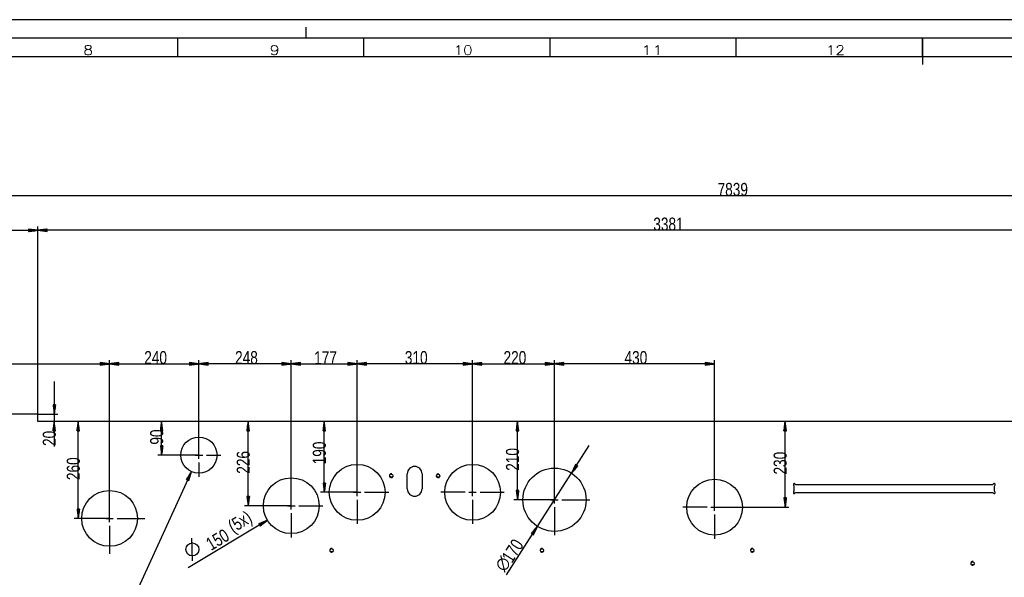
# Model space of a CAD drawing. Header units: millimetres. Extents: x -6 to 1189, y -6 to 841.
# Tile 23 of 38: x 352 to 616, y 691 to 841. Entities that reach past the tile are written whole.
import ezdxf

# ---------------------------------------------------------------- set-up
doc = ezdxf.new("R2010")
doc.units = ezdxf.units.MM
doc.layers.add('201', color=7, linetype='Continuous')
doc.styles.add('SEACAD_Arial', font='arial.ttf', dxfattribs={"width": 0.664})
doc.styles.add('SEACAD_simplex_shx', font='simplex.shx', dxfattribs={"width": 1.025})

msp = doc.modelspace()

# ---------------------------------------------------------------- linework, layer by layer
at = {"layer": '201', "color": 7, "linetype": 'Continuous'}
for p, q in [((1189, 841), (0, 841)), ((429, 836), (429, 839)), ((1184, 836), (5, 836)), ((394.5, 831), (394.5, 836)), ((444.5, 831), (444.5, 836)), ((494.5, 831), (494.5, 836)), ((544.5, 831), (544.5, 836)), ((594.5, 831), (594.5, 836)), ((594.5, 836), (594.5, 829)), ((1179, 831), (10, 831)), ((935.17, 793.74), (151.22, 793.74)), ((336.35, 784.43), (356.87, 784.43)), ((356.87, 784.43), (354.37, 784.76)), ((354.37, 784.76), (354.37, 784.1)), ((354.37, 784.73), (354.55, 784.73)), ((354.37, 784.73), (354.55, 784.73)), ((354.37, 784.68), (354.94, 784.68)), ((354.37, 784.63), (355.32, 784.63)), ((354.37, 784.58), (355.71, 784.58)), ((354.37, 784.53), (356.09, 784.53)), ((354.37, 784.48), (356.48, 784.48)), ((354.37, 784.1), (356.87, 784.43)), ((354.37, 784.43), (356.87, 784.43)), ((354.37, 784.43), (356.87, 784.43)), ((354.37, 784.38), (356.48, 784.38)), ((354.37, 784.33), (356.09, 784.33)), ((354.37, 784.28), (355.71, 784.28)), ((354.37, 784.22), (355.32, 784.22)), ((354.37, 784.17), (354.94, 784.17)), ((354.37, 784.12), (354.55, 784.12)), ((354.37, 784.12), (354.55, 784.12)), ((356.87, 735.07), (356.87, 785.43)), ((356.87, 733.07), (356.87, 785.43)), ((359.37, 784.76), (356.87, 784.43)), ((694.97, 784.43), (356.87, 784.43)), ((356.87, 784.43), (359.37, 784.1)), ((359.37, 784.43), (356.87, 784.43)), ((359.37, 784.43), (356.87, 784.43)), ((359.37, 784.48), (357.25, 784.48)), ((359.37, 784.38), (357.25, 784.38)), ((359.37, 784.53), (357.64, 784.53)), ((359.37, 784.33), (357.64, 784.33)), ((359.37, 784.58), (358.02, 784.58)), ((359.37, 784.28), (358.02, 784.28)), ((359.37, 784.63), (358.41, 784.63)), ((359.37, 784.22), (358.41, 784.22)), ((359.37, 784.68), (358.8, 784.68)), ((359.37, 784.17), (358.8, 784.17)), ((359.37, 784.73), (359.18, 784.73)), ((359.37, 784.73), (359.18, 784.73)), ((359.37, 784.12), (359.18, 784.12)), ((359.37, 784.12), (359.18, 784.12)), ((359.37, 784.1), (359.37, 784.76)), ((151.22, 748.58), (376.17, 748.58)), ((376.17, 748.58), (373.67, 748.91)), ((373.67, 748.91), (373.67, 748.25)), ((373.67, 748.88), (373.85, 748.88)), ((373.67, 748.88), (373.85, 748.88)), ((373.67, 748.83), (374.24, 748.83)), ((373.67, 748.78), (374.62, 748.78)), ((373.67, 748.73), (375.01, 748.73)), ((373.67, 748.68), (375.39, 748.68)), ((373.67, 748.63), (375.78, 748.63)), ((373.67, 748.25), (376.17, 748.58)), ((373.67, 748.58), (376.17, 748.58)), ((373.67, 748.58), (376.17, 748.58)), ((373.67, 748.53), (375.78, 748.53)), ((373.67, 748.48), (375.39, 748.48)), ((373.67, 748.42), (375.01, 748.42)), ((376.17, 707.07), (376.17, 749.58)), ((376.17, 707.07), (376.17, 749.58)), ((378.67, 748.91), (376.17, 748.58)), ((376.17, 748.58), (400.17, 748.58)), ((376.17, 748.58), (378.67, 748.25)), ((378.67, 748.58), (376.17, 748.58)), ((378.67, 748.58), (376.17, 748.58)), ((378.67, 748.63), (376.55, 748.63)), ((378.67, 748.53), (376.55, 748.53)), ((378.67, 748.68), (376.94, 748.68)), ((378.67, 748.48), (376.94, 748.48)), ((378.67, 748.73), (377.32, 748.73)), ((378.67, 748.42), (377.32, 748.42)), ((378.67, 748.78), (377.71, 748.78)), ((378.67, 748.83), (378.1, 748.83)), ((378.67, 748.88), (378.48, 748.88)), ((378.67, 748.88), (378.48, 748.88)), ((378.67, 748.25), (378.67, 748.91)), ((400.17, 748.58), (397.67, 748.91)), ((397.67, 748.91), (397.67, 748.25)), ((397.67, 748.88), (397.85, 748.88)), ((397.67, 748.88), (397.85, 748.88)), ((397.67, 748.83), (398.24, 748.83)), ((397.67, 748.78), (398.62, 748.78)), ((397.67, 748.73), (399.01, 748.73)), ((397.67, 748.68), (399.39, 748.68)), ((397.67, 748.63), (399.78, 748.63)), ((397.67, 748.25), (400.17, 748.58)), ((397.67, 748.58), (400.17, 748.58)), ((397.67, 748.58), (400.17, 748.58)), ((397.67, 748.53), (399.78, 748.53)), ((397.67, 748.48), (399.39, 748.48)), ((397.67, 748.42), (399.01, 748.42)), ((400.17, 724.07), (400.17, 749.58)), ((400.17, 724.07), (400.17, 749.58)), ((402.67, 748.91), (400.17, 748.58)), ((424.97, 748.58), (400.17, 748.58)), ((400.17, 748.58), (402.67, 748.25)), ((402.67, 748.58), (400.17, 748.58)), ((402.67, 748.58), (400.17, 748.58)), ((402.67, 748.63), (400.55, 748.63)), ((402.67, 748.53), (400.55, 748.53)), ((402.67, 748.68), (400.94, 748.68)), ((402.67, 748.48), (400.94, 748.48)), ((402.67, 748.73), (401.32, 748.73)), ((402.67, 748.42), (401.32, 748.42)), ((402.67, 748.78), (401.71, 748.78)), ((402.67, 748.83), (402.1, 748.83)), ((402.67, 748.88), (402.48, 748.88)), ((402.67, 748.88), (402.48, 748.88)), ((402.67, 748.25), (402.67, 748.91)), ((424.97, 748.58), (422.47, 748.91)), ((422.47, 748.91), (422.47, 748.25)), ((422.47, 748.88), (422.65, 748.88)), ((422.47, 748.88), (422.65, 748.88)), ((422.47, 748.83), (423.04, 748.83)), ((422.47, 748.78), (423.42, 748.78)), ((422.47, 748.73), (423.81, 748.73)), ((422.47, 748.68), (424.19, 748.68)), ((422.47, 748.63), (424.58, 748.63)), ((422.47, 748.25), (424.97, 748.58)), ((422.47, 748.58), (424.97, 748.58)), ((422.47, 748.58), (424.97, 748.58)), ((422.47, 748.53), (424.58, 748.53)), ((422.47, 748.48), (424.19, 748.48)), ((422.47, 748.42), (423.81, 748.42)), ((424.97, 710.47), (424.97, 749.58)), ((424.97, 710.47), (424.97, 749.58)), ((427.47, 748.91), (424.97, 748.58)), ((424.97, 748.58), (442.67, 748.58)), ((424.97, 748.58), (427.47, 748.25)), ((427.47, 748.58), (424.97, 748.58)), ((427.47, 748.58), (424.97, 748.58)), ((427.47, 748.63), (425.35, 748.63)), ((427.47, 748.53), (425.35, 748.53)), ((427.47, 748.68), (425.74, 748.68)), ((427.47, 748.48), (425.74, 748.48)), ((427.47, 748.73), (426.12, 748.73)), ((427.47, 748.42), (426.12, 748.42)), ((427.47, 748.78), (426.51, 748.78)), ((427.47, 748.83), (426.9, 748.83)), ((427.47, 748.88), (427.28, 748.88)), ((427.47, 748.88), (427.28, 748.88)), ((427.47, 748.25), (427.47, 748.91)), ((442.67, 748.58), (440.17, 748.91)), ((440.17, 748.91), (440.17, 748.25)), ((440.17, 748.88), (440.35, 748.88)), ((440.17, 748.88), (440.35, 748.88)), ((440.17, 748.83), (440.74, 748.83)), ((440.17, 748.78), (441.12, 748.78)), ((440.17, 748.73), (441.51, 748.73)), ((440.17, 748.68), (441.89, 748.68)), ((440.17, 748.63), (442.28, 748.63)), ((440.17, 748.25), (442.67, 748.58)), ((440.17, 748.58), (442.67, 748.58)), ((440.17, 748.58), (442.67, 748.58)), ((440.17, 748.53), (442.28, 748.53)), ((440.17, 748.48), (441.89, 748.48)), ((440.17, 748.42), (441.51, 748.42)), ((442.67, 714.07), (442.67, 749.58)), ((442.67, 714.07), (442.67, 749.58)), ((445.17, 748.91), (442.67, 748.58)), ((473.67, 748.58), (442.67, 748.58)), ((442.67, 748.58), (445.17, 748.25)), ((445.17, 748.58), (442.67, 748.58)), ((445.17, 748.58), (442.67, 748.58)), ((445.17, 748.63), (443.05, 748.63)), ((445.17, 748.53), (443.05, 748.53)), ((445.17, 748.68), (443.44, 748.68)), ((445.17, 748.48), (443.44, 748.48)), ((445.17, 748.73), (443.82, 748.73)), ((445.17, 748.42), (443.82, 748.42)), ((445.17, 748.78), (444.21, 748.78)), ((445.17, 748.83), (444.6, 748.83)), ((445.17, 748.88), (444.98, 748.88)), ((445.17, 748.88), (444.98, 748.88)), ((445.17, 748.25), (445.17, 748.91)), ((473.67, 748.58), (471.17, 748.91)), ((471.17, 748.91), (471.17, 748.25)), ((471.17, 748.88), (471.35, 748.88)), ((471.17, 748.88), (471.35, 748.88)), ((471.17, 748.83), (471.74, 748.83)), ((471.17, 748.78), (472.12, 748.78)), ((471.17, 748.73), (472.51, 748.73)), ((471.17, 748.68), (472.89, 748.68)), ((471.17, 748.63), (473.28, 748.63)), ((471.17, 748.25), (473.67, 748.58)), ((471.17, 748.58), (473.67, 748.58)), ((471.17, 748.58), (473.67, 748.58)), ((471.17, 748.53), (473.28, 748.53)), ((471.17, 748.48), (472.89, 748.48)), ((471.17, 748.42), (472.51, 748.42)), ((473.67, 714.07), (473.67, 749.58)), ((473.67, 714.07), (473.67, 749.58)), ((476.17, 748.91), (473.67, 748.58)), ((473.67, 748.58), (495.67, 748.58)), ((473.67, 748.58), (476.17, 748.25)), ((476.17, 748.58), (473.67, 748.58)), ((476.17, 748.58), (473.67, 748.58)), ((476.17, 748.63), (474.05, 748.63)), ((476.17, 748.53), (474.05, 748.53)), ((476.17, 748.68), (474.44, 748.68)), ((476.17, 748.48), (474.44, 748.48)), ((476.17, 748.73), (474.82, 748.73)), ((476.17, 748.42), (474.82, 748.42)), ((476.17, 748.78), (475.21, 748.78)), ((476.17, 748.83), (475.6, 748.83)), ((476.17, 748.88), (475.98, 748.88)), ((476.17, 748.88), (475.98, 748.88)), ((476.17, 748.25), (476.17, 748.91)), ((495.67, 748.58), (493.17, 748.91)), ((493.17, 748.91), (493.17, 748.25)), ((493.17, 748.88), (493.35, 748.88)), ((493.17, 748.88), (493.35, 748.88)), ((493.17, 748.83), (493.74, 748.83)), ((493.17, 748.78), (494.12, 748.78)), ((493.17, 748.73), (494.51, 748.73)), ((493.17, 748.68), (494.89, 748.68)), ((493.17, 748.63), (495.28, 748.63)), ((493.17, 748.25), (495.67, 748.58)), ((493.17, 748.58), (495.67, 748.58)), ((493.17, 748.58), (495.67, 748.58)), ((493.17, 748.53), (495.28, 748.53)), ((493.17, 748.48), (494.89, 748.48)), ((493.17, 748.42), (494.51, 748.42)), ((495.67, 712.07), (495.67, 749.58)), ((495.67, 712.07), (495.67, 749.58)), ((498.17, 748.91), (495.67, 748.58)), ((538.67, 748.58), (495.67, 748.58)), ((495.67, 748.58), (498.17, 748.25)), ((498.17, 748.58), (495.67, 748.58)), ((498.17, 748.58), (495.67, 748.58)), ((498.17, 748.63), (496.05, 748.63)), ((498.17, 748.53), (496.05, 748.53)), ((498.17, 748.68), (496.44, 748.68)), ((498.17, 748.48), (496.44, 748.48)), ((498.17, 748.73), (496.82, 748.73)), ((498.17, 748.42), (496.82, 748.42)), ((498.17, 748.78), (497.21, 748.78)), ((498.17, 748.83), (497.6, 748.83)), ((498.17, 748.88), (497.98, 748.88)), ((498.17, 748.88), (497.98, 748.88)), ((498.17, 748.25), (498.17, 748.91)), ((538.67, 748.58), (536.17, 748.91)), ((536.17, 748.91), (536.17, 748.25)), ((536.17, 748.88), (536.35, 748.88)), ((536.17, 748.88), (536.35, 748.88)), ((536.17, 748.83), (536.74, 748.83)), ((536.17, 748.78), (537.12, 748.78)), ((536.17, 748.73), (537.51, 748.73)), ((536.17, 748.68), (537.89, 748.68)), ((536.17, 748.63), (538.28, 748.63)), ((536.17, 748.25), (538.67, 748.58)), ((536.17, 748.58), (538.67, 748.58)), ((536.17, 748.58), (538.67, 748.58)), ((536.17, 748.53), (538.28, 748.53)), ((536.17, 748.48), (537.89, 748.48)), ((536.17, 748.42), (537.51, 748.42)), ((538.67, 710.07), (538.67, 749.58)), ((373.67, 748.37), (374.62, 748.37)), ((373.67, 748.32), (374.24, 748.32)), ((373.67, 748.27), (373.85, 748.27)), ((373.67, 748.27), (373.85, 748.27)), ((378.67, 748.37), (377.71, 748.37)), ((378.67, 748.32), (378.1, 748.32)), ((378.67, 748.27), (378.48, 748.27)), ((378.67, 748.27), (378.48, 748.27)), ((397.67, 748.37), (398.62, 748.37)), ((397.67, 748.32), (398.24, 748.32)), ((397.67, 748.27), (397.85, 748.27)), ((397.67, 748.27), (397.85, 748.27)), ((402.67, 748.37), (401.71, 748.37)), ((402.67, 748.32), (402.1, 748.32)), ((402.67, 748.27), (402.48, 748.27)), ((402.67, 748.27), (402.48, 748.27)), ((422.47, 748.37), (423.42, 748.37)), ((422.47, 748.32), (423.04, 748.32)), ((422.47, 748.27), (422.65, 748.27)), ((422.47, 748.27), (422.65, 748.27)), ((427.47, 748.37), (426.51, 748.37)), ((427.47, 748.32), (426.9, 748.32)), ((427.47, 748.27), (427.28, 748.27)), ((427.47, 748.27), (427.28, 748.27)), ((440.17, 748.37), (441.12, 748.37)), ((440.17, 748.32), (440.74, 748.32)), ((440.17, 748.27), (440.35, 748.27)), ((440.17, 748.27), (440.35, 748.27)), ((445.17, 748.37), (444.21, 748.37)), ((445.17, 748.32), (444.6, 748.32)), ((445.17, 748.27), (444.98, 748.27)), ((445.17, 748.27), (444.98, 748.27)), ((471.17, 748.37), (472.12, 748.37)), ((471.17, 748.32), (471.74, 748.32)), ((471.17, 748.27), (471.35, 748.27)), ((471.17, 748.27), (471.35, 748.27)), ((476.17, 748.37), (475.21, 748.37)), ((476.17, 748.32), (475.6, 748.32)), ((476.17, 748.27), (475.98, 748.27)), ((476.17, 748.27), (475.98, 748.27)), ((493.17, 748.37), (494.12, 748.37)), ((493.17, 748.32), (493.74, 748.32)), ((493.17, 748.27), (493.35, 748.27)), ((493.17, 748.27), (493.35, 748.27)), ((498.17, 748.37), (497.21, 748.37)), ((498.17, 748.32), (497.6, 748.32)), ((498.17, 748.27), (497.98, 748.27)), ((498.17, 748.27), (497.98, 748.27)), ((536.17, 748.37), (537.12, 748.37)), ((536.17, 748.32), (536.74, 748.32)), ((536.17, 748.27), (536.35, 748.27)), ((536.17, 748.27), (536.35, 748.27)), ((361.31, 743.82), (361.31, 726.35)), ((361.64, 737.57), (360.98, 737.57)), ((360.98, 737.57), (361.31, 735.07)), ((361, 737.57), (361, 737.39)), ((361, 737.57), (361, 737.39)), ((361.05, 737.57), (361.05, 737)), ((361.11, 737.57), (361.11, 736.62)), ((361.16, 737.57), (361.16, 736.23)), ((361.21, 737.57), (361.21, 735.85)), ((361.26, 737.57), (361.26, 735.46)), ((361.31, 735.07), (361.64, 737.57)), ((361.31, 737.57), (361.31, 735.07)), ((361.31, 737.57), (361.31, 735.07)), ((361.36, 737.57), (361.36, 735.46)), ((361.41, 737.57), (361.41, 735.85)), ((361.46, 737.57), (361.46, 736.23)), ((361.51, 737.57), (361.51, 736.62)), ((361.56, 737.57), (361.56, 737)), ((361.61, 737.57), (361.61, 737.39)), ((361.61, 737.57), (361.61, 737.39)), ((356.87, 735.07), (327.07, 735.07)), ((356.87, 735.07), (362.31, 735.07)), ((356.87, 733.07), (356.87, 735.07)), ((694.97, 733.07), (356.87, 733.07)), ((361.31, 733.07), (360.98, 730.57)), ((361.26, 730.57), (361.26, 732.69)), ((361.64, 730.57), (361.31, 733.07)), ((361.31, 730.57), (361.31, 733.07)), ((361.31, 730.57), (361.31, 733.07)), ((361.36, 730.57), (361.36, 732.69)), ((367.76, 733.07), (367.43, 730.57)), ((367.71, 730.57), (367.71, 732.69)), ((367.76, 707.07), (367.76, 733.07)), ((368.08, 730.57), (367.76, 733.07)), ((367.76, 730.57), (367.76, 733.07)), ((367.76, 730.57), (367.76, 733.07)), ((367.81, 730.57), (367.81, 732.69)), ((390.15, 733.07), (389.82, 730.57)), ((390.1, 730.57), (390.1, 732.69)), ((390.15, 724.07), (390.15, 733.07)), ((390.48, 730.57), (390.15, 733.07)), ((390.15, 730.57), (390.15, 733.07)), ((390.15, 730.57), (390.15, 733.07)), ((390.2, 730.57), (390.2, 732.69)), ((413.4, 733.07), (413.07, 730.57)), ((413.35, 730.57), (413.35, 732.69)), ((413.4, 710.47), (413.4, 733.07)), ((413.73, 730.57), (413.4, 733.07)), ((413.4, 730.57), (413.4, 733.07)), ((413.4, 730.57), (413.4, 733.07)), ((413.45, 730.57), (413.45, 732.69)), ((433.84, 733.07), (433.51, 730.57)), ((433.79, 730.57), (433.79, 732.69)), ((433.84, 714.07), (433.84, 733.07)), ((434.17, 730.57), (433.84, 733.07)), ((433.84, 730.57), (433.84, 733.07)), ((433.84, 730.57), (433.84, 733.07)), ((433.89, 730.57), (433.89, 732.69)), ((485.73, 733.07), (485.4, 730.57)), ((485.68, 730.57), (485.68, 732.69)), ((485.73, 712.07), (485.73, 733.07)), ((486.06, 730.57), (485.73, 733.07)), ((485.73, 730.57), (485.73, 733.07)), ((485.73, 730.57), (485.73, 733.07)), ((485.78, 730.57), (485.78, 732.69)), ((557.62, 733.07), (557.29, 730.57)), ((557.57, 730.57), (557.57, 732.69)), ((557.62, 710.07), (557.62, 733.07)), ((557.95, 730.57), (557.62, 733.07)), ((557.62, 730.57), (557.62, 733.07)), ((557.62, 730.57), (557.62, 733.07)), ((557.67, 730.57), (557.67, 732.69)), ((360.98, 730.57), (361.64, 730.57)), ((361, 730.57), (361, 730.76)), ((361, 730.57), (361, 730.76)), ((361.05, 730.57), (361.05, 731.14)), ((361.11, 730.57), (361.11, 731.53)), ((361.16, 730.57), (361.16, 731.92)), ((361.21, 730.57), (361.21, 732.3)), ((361.41, 730.57), (361.41, 732.3)), ((361.46, 730.57), (361.46, 731.92)), ((361.51, 730.57), (361.51, 731.53)), ((361.56, 730.57), (361.56, 731.14)), ((361.61, 730.57), (361.61, 730.76)), ((361.61, 730.57), (361.61, 730.76)), ((367.43, 730.57), (368.08, 730.57)), ((367.45, 730.57), (367.45, 730.76)), ((367.45, 730.57), (367.45, 730.76)), ((367.5, 730.57), (367.5, 731.14)), ((367.55, 730.57), (367.55, 731.53)), ((367.6, 730.57), (367.6, 731.92)), ((367.65, 730.57), (367.65, 732.3)), ((367.86, 730.57), (367.86, 732.3)), ((367.91, 730.57), (367.91, 731.92)), ((367.96, 730.57), (367.96, 731.53)), ((368.01, 730.57), (368.01, 731.14)), ((368.06, 730.57), (368.06, 730.76)), ((368.06, 730.57), (368.06, 730.76)), ((389.82, 730.57), (390.48, 730.57)), ((389.85, 730.57), (389.85, 730.76)), ((389.85, 730.57), (389.85, 730.76)), ((389.9, 730.57), (389.9, 731.14)), ((389.95, 730.57), (389.95, 731.53)), ((390, 730.57), (390, 731.92)), ((390.05, 730.57), (390.05, 732.3)), ((390.25, 730.57), (390.25, 732.3)), ((390.3, 730.57), (390.3, 731.92)), ((390.35, 730.57), (390.35, 731.53)), ((390.41, 730.57), (390.41, 731.14)), ((390.46, 730.57), (390.46, 730.76)), ((390.46, 730.57), (390.46, 730.76)), ((400.17, 726.07), (400.17, 729.92)), ((413.07, 730.57), (413.73, 730.57)), ((413.1, 730.57), (413.1, 730.76)), ((413.1, 730.57), (413.1, 730.76)), ((413.15, 730.57), (413.15, 731.14)), ((413.2, 730.57), (413.2, 731.53)), ((413.25, 730.57), (413.25, 731.92)), ((413.3, 730.57), (413.3, 732.3)), ((413.5, 730.57), (413.5, 732.3)), ((413.55, 730.57), (413.55, 731.92)), ((413.6, 730.57), (413.6, 731.53)), ((413.65, 730.57), (413.65, 731.14)), ((413.71, 730.57), (413.71, 730.76)), ((413.71, 730.57), (413.71, 730.76)), ((433.51, 730.57), (434.17, 730.57)), ((433.53, 730.57), (433.53, 730.76)), ((433.53, 730.57), (433.53, 730.76)), ((433.58, 730.57), (433.58, 731.14)), ((433.63, 730.57), (433.63, 731.53)), ((433.68, 730.57), (433.68, 731.92)), ((433.73, 730.57), (433.73, 732.3)), ((433.94, 730.57), (433.94, 732.3)), ((433.99, 730.57), (433.99, 731.92)), ((434.04, 730.57), (434.04, 731.53)), ((434.09, 730.57), (434.09, 731.14)), ((434.14, 730.57), (434.14, 730.76)), ((434.14, 730.57), (434.14, 730.76)), ((485.4, 730.57), (486.06, 730.57)), ((485.43, 730.57), (485.43, 730.76)), ((485.43, 730.57), (485.43, 730.76)), ((485.48, 730.57), (485.48, 731.14)), ((485.53, 730.57), (485.53, 731.53)), ((485.58, 730.57), (485.58, 731.92)), ((485.63, 730.57), (485.63, 732.3)), ((485.83, 730.57), (485.83, 732.3)), ((485.88, 730.57), (485.88, 731.92)), ((485.93, 730.57), (485.93, 731.53)), ((485.98, 730.57), (485.98, 731.14)), ((486.04, 730.57), (486.04, 730.76)), ((486.04, 730.57), (486.04, 730.76)), ((557.29, 730.57), (557.95, 730.57)), ((557.31, 730.57), (557.31, 730.76)), ((557.31, 730.57), (557.31, 730.76)), ((557.36, 730.57), (557.36, 731.14)), ((557.41, 730.57), (557.41, 731.53)), ((557.46, 730.57), (557.46, 731.92)), ((557.51, 730.57), (557.51, 732.3)), ((557.72, 730.57), (557.72, 732.3)), ((557.77, 730.57), (557.77, 731.92)), ((557.82, 730.57), (557.82, 731.53)), ((557.87, 730.57), (557.87, 731.14)), ((557.92, 730.57), (557.92, 730.76)), ((557.92, 730.57), (557.92, 730.76)), ((390.48, 726.57), (389.82, 726.57)), ((389.82, 726.57), (390.15, 724.07)), ((389.85, 726.57), (389.85, 726.39)), ((389.85, 726.57), (389.85, 726.39)), ((389.9, 726.57), (389.9, 726)), ((389.95, 726.57), (389.95, 725.62)), ((390, 726.57), (390, 725.23)), ((390.05, 726.57), (390.05, 724.85)), ((390.1, 726.57), (390.1, 724.46)), ((390.15, 724.07), (390.48, 726.57)), ((390.15, 726.57), (390.15, 724.07)), ((390.15, 726.57), (390.15, 724.07)), ((390.2, 726.57), (390.2, 724.46)), ((390.25, 726.57), (390.25, 724.85)), ((390.3, 726.57), (390.3, 725.23)), ((390.35, 726.57), (390.35, 725.62)), ((390.41, 726.57), (390.41, 726)), ((390.46, 726.57), (390.46, 726.39)), ((390.46, 726.57), (390.46, 726.39)), ((400.17, 723.07), (400.17, 725.07)), ((482.75, 691.92), (504.97, 726.6)), ((400.17, 724.07), (389.15, 724.07)), ((398.17, 724.07), (394.32, 724.07)), ((399.17, 724.07), (401.17, 724.07)), ((400.17, 722.07), (400.17, 718.22)), ((402.17, 724.07), (406.02, 724.07)), ((442.67, 716.07), (442.67, 722.57)), ((473.67, 716.07), (473.67, 722.57)), ((398.15, 719.66), (376.39, 672.12)), ((398.15, 719.66), (396.81, 717.53)), ((397.06, 717.41), (397.94, 719.33)), ((397.41, 717.25), (398.15, 719.66)), ((495.67, 714.07), (495.67, 721.57)), ((501.32, 721.51), (500.25, 719.23)), ((501.6, 721.34), (500.25, 719.23)), ((501.6, 721.34), (500.25, 719.23)), ((500.25, 719.23), (501.88, 721.16)), ((501.56, 721.36), (500.42, 719.58)), ((501.64, 721.31), (500.5, 719.53)), ((501.52, 721.39), (500.58, 719.93)), ((501.47, 721.42), (500.75, 720.29)), ((501.69, 721.28), (500.75, 719.83)), ((501.43, 721.44), (500.91, 720.64)), ((501.73, 721.25), (501, 720.12)), ((501.39, 721.47), (501.08, 720.99)), ((501.34, 721.5), (501.24, 721.34)), ((501.34, 721.5), (501.24, 721.34)), ((501.77, 721.23), (501.26, 720.42)), ((501.88, 721.16), (501.32, 721.51)), ((501.81, 721.2), (501.51, 720.72)), ((501.86, 721.17), (501.76, 721.02)), ((501.86, 721.17), (501.76, 721.02)), ((396.81, 717.53), (397.41, 717.25)), ((396.83, 717.52), (396.91, 717.69)), ((396.83, 717.52), (396.91, 717.69)), ((396.88, 717.5), (397.11, 718.01)), ((396.92, 717.47), (397.32, 718.34)), ((396.97, 717.45), (397.53, 718.67)), ((397.02, 717.43), (397.73, 719)), ((397.15, 717.37), (398.03, 719.29)), ((397.2, 717.35), (397.92, 718.92)), ((397.25, 717.33), (397.8, 718.55)), ((397.29, 717.31), (397.69, 718.18)), ((397.34, 717.28), (397.58, 717.8)), ((397.38, 717.26), (397.46, 717.43)), ((397.38, 717.26), (397.46, 717.43)), ((424.97, 712.47), (424.97, 718.97)), ((456.12, 715.02), (456.12, 719.02)), ((460.12, 719.02), (460.12, 715.02)), ((538.67, 712.07), (538.67, 718.57)), ((376.17, 709.07), (376.17, 716.57)), ((442.67, 714.07), (432.84, 714.07)), ((434.17, 716.57), (433.51, 716.57)), ((433.51, 716.57), (433.84, 714.07)), ((433.53, 716.57), (433.53, 716.39)), ((433.53, 716.57), (433.53, 716.39)), ((433.58, 716.57), (433.58, 716)), ((433.63, 716.57), (433.63, 715.62)), ((433.68, 716.57), (433.68, 715.23)), ((433.73, 716.57), (433.73, 714.85)), ((433.79, 716.57), (433.79, 714.46)), ((433.84, 714.07), (434.17, 716.57)), ((433.84, 716.57), (433.84, 714.07)), ((433.84, 716.57), (433.84, 714.07)), ((433.89, 716.57), (433.89, 714.46)), ((433.94, 716.57), (433.94, 714.85)), ((433.99, 716.57), (433.99, 715.23)), ((434.04, 716.57), (434.04, 715.62)), ((434.09, 716.57), (434.09, 716)), ((434.14, 716.57), (434.14, 716.39)), ((434.14, 716.57), (434.14, 716.39)), ((440.67, 714.07), (434.17, 714.07)), ((441.67, 714.07), (443.67, 714.07)), ((442.67, 713.07), (442.67, 715.07)), ((444.67, 714.07), (451.17, 714.07)), ((471.67, 714.07), (465.17, 714.07)), ((472.67, 714.07), (474.67, 714.07)), ((473.67, 713.07), (473.67, 715.07)), ((475.67, 714.07), (482.17, 714.07)), ((486.06, 714.57), (485.4, 714.57)), ((485.4, 714.57), (485.73, 712.07)), ((485.43, 714.57), (485.43, 714.39)), ((485.43, 714.57), (485.43, 714.39)), ((485.48, 714.57), (485.48, 714)), ((485.53, 714.57), (485.53, 713.62)), ((485.58, 714.57), (485.58, 713.23)), ((485.63, 714.57), (485.63, 712.85)), ((485.68, 714.57), (485.68, 712.46)), ((485.73, 712.07), (486.06, 714.57)), ((485.73, 714.57), (485.73, 712.07)), ((485.73, 714.57), (485.73, 712.07)), ((485.78, 714.57), (485.78, 712.46)), ((485.83, 714.57), (485.83, 712.85)), ((485.88, 714.57), (485.88, 713.23)), ((485.93, 714.57), (485.93, 713.62)), ((485.98, 714.57), (485.98, 714)), ((486.04, 714.57), (486.04, 714.39)), ((486.04, 714.57), (486.04, 714.39)), ((560.07, 714.53), (560.07, 715.61)), ((560.62, 716.17), (613.21, 716.17)), ((613.77, 715.61), (613.77, 714.53)), ((413.73, 712.97), (413.07, 712.97)), ((413.07, 712.97), (413.4, 710.47)), ((413.1, 712.97), (413.1, 712.79)), ((413.1, 712.97), (413.1, 712.79)), ((413.15, 712.97), (413.15, 712.4)), ((413.2, 712.97), (413.2, 712.02)), ((413.25, 712.97), (413.25, 711.63)), ((413.3, 712.97), (413.3, 711.25)), ((413.35, 712.97), (413.35, 710.86)), ((413.4, 710.47), (413.73, 712.97)), ((413.4, 712.97), (413.4, 710.47)), ((413.4, 712.97), (413.4, 710.47)), ((413.45, 712.97), (413.45, 710.86)), ((413.5, 712.97), (413.5, 711.25)), ((413.55, 712.97), (413.55, 711.63)), ((413.6, 712.97), (413.6, 712.02)), ((413.65, 712.97), (413.65, 712.4)), ((413.71, 712.97), (413.71, 712.79)), ((413.71, 712.97), (413.71, 712.79)), ((424.97, 709.47), (424.97, 711.47)), ((442.67, 712.07), (442.67, 705.57)), ((473.67, 712.07), (473.67, 705.57)), ((495.67, 712.07), (484.73, 712.07)), ((493.67, 712.07), (486.17, 712.07)), ((494.67, 712.07), (496.67, 712.07)), ((495.67, 711.07), (495.67, 713.07)), ((497.67, 712.07), (505.17, 712.07)), ((557.95, 712.57), (557.29, 712.57)), ((557.29, 712.57), (557.62, 710.07)), ((557.31, 712.57), (557.31, 712.39)), ((557.31, 712.57), (557.31, 712.39)), ((557.36, 712.57), (557.36, 712)), ((557.41, 712.57), (557.41, 711.62)), ((557.46, 712.57), (557.46, 711.23)), ((557.51, 712.57), (557.51, 710.85)), ((557.57, 712.57), (557.57, 710.46)), ((557.62, 710.07), (557.95, 712.57)), ((557.62, 712.57), (557.62, 710.07)), ((557.62, 712.57), (557.62, 710.07)), ((557.67, 712.57), (557.67, 710.46)), ((557.72, 712.57), (557.72, 710.85)), ((557.77, 712.57), (557.77, 711.23)), ((557.82, 712.57), (557.82, 711.62)), ((557.87, 712.57), (557.87, 712)), ((557.92, 712.57), (557.92, 712.39)), ((557.92, 712.57), (557.92, 712.39)), ((613.21, 713.97), (560.62, 713.97)), ((368.08, 709.57), (367.43, 709.57)), ((367.43, 709.57), (367.76, 707.07)), ((367.45, 709.57), (367.45, 709.39)), ((367.45, 709.57), (367.45, 709.39)), ((367.5, 709.57), (367.5, 709)), ((367.55, 709.57), (367.55, 708.62)), ((367.6, 709.57), (367.6, 708.23)), ((367.65, 709.57), (367.65, 707.85)), ((367.71, 709.57), (367.71, 707.46)), ((367.76, 707.07), (368.08, 709.57)), ((367.76, 709.57), (367.76, 707.07)), ((367.76, 709.57), (367.76, 707.07)), ((367.81, 709.57), (367.81, 707.46)), ((367.86, 709.57), (367.86, 707.85)), ((367.91, 709.57), (367.91, 708.23)), ((367.96, 709.57), (367.96, 708.62)), ((368.01, 709.57), (368.01, 709)), ((368.06, 709.57), (368.06, 709.39)), ((368.06, 709.57), (368.06, 709.39)), ((424.97, 710.47), (412.4, 710.47)), ((422.97, 710.47), (416.47, 710.47)), ((423.97, 710.47), (425.97, 710.47)), ((426.97, 710.47), (433.47, 710.47)), ((495.67, 710.07), (495.67, 702.57)), ((536.67, 710.07), (530.17, 710.07)), ((537.67, 710.07), (539.67, 710.07)), ((538.67, 709.07), (538.67, 711.07)), ((538.67, 710.07), (558.62, 710.07)), ((540.67, 710.07), (547.17, 710.07)), ((374.17, 707.07), (366.67, 707.07)), ((376.17, 707.07), (366.76, 707.07)), ((375.17, 707.07), (377.17, 707.07)), ((376.17, 706.07), (376.17, 708.07)), ((378.17, 707.07), (385.67, 707.07)), ((418.54, 706.6), (397.3, 693.79)), ((418.54, 706.6), (416.23, 705.59)), ((416.32, 705.44), (417.47, 706.13)), ((416.35, 705.4), (417.83, 706.29)), ((416.38, 705.35), (418.19, 706.44)), ((416.4, 705.31), (418.54, 706.6)), ((416.4, 705.31), (418.54, 706.6)), ((416.43, 705.27), (418.24, 706.36)), ((416.46, 705.22), (417.94, 706.11)), ((416.57, 705.03), (418.54, 706.6)), ((424.97, 708.47), (424.97, 701.97)), ((538.67, 708.07), (538.67, 701.57)), ((376.17, 705.07), (376.17, 697.57)), ((416.23, 705.59), (416.57, 705.03)), ((416.25, 705.57), (416.4, 705.67)), ((416.25, 705.57), (416.4, 705.67)), ((416.27, 705.53), (416.76, 705.82)), ((416.3, 705.48), (417.12, 705.98)), ((416.48, 705.18), (417.63, 705.87)), ((416.51, 705.13), (417.33, 705.63)), ((416.53, 705.09), (417.02, 705.39)), ((416.56, 705.05), (416.72, 705.14)), ((416.56, 705.05), (416.72, 705.14)), ((491.08, 704.92), (489.45, 702.99)), ((489.56, 702.92), (490.08, 703.73)), ((489.6, 702.89), (490.33, 704.02)), ((489.65, 702.87), (490.58, 704.32)), ((489.69, 702.84), (490.83, 704.62)), ((489.73, 702.81), (491.08, 704.92)), ((489.73, 702.81), (491.08, 704.92)), ((489.77, 702.79), (490.91, 704.57)), ((489.82, 702.76), (490.75, 704.21)), ((489.86, 702.73), (490.58, 703.86)), ((489.9, 702.7), (490.42, 703.51)), ((490.01, 702.63), (491.08, 704.92)), ((398.48, 695.67), (398.3, 701.74)), ((489.45, 702.99), (490.01, 702.63)), ((489.47, 702.98), (489.57, 703.13)), ((489.47, 702.98), (489.57, 703.13)), ((489.52, 702.95), (489.82, 703.43)), ((489.94, 702.68), (490.25, 703.16)), ((489.99, 702.65), (490.09, 702.8)), ((489.99, 702.65), (490.09, 702.8))]:
    msp.add_line(p, q, dxfattribs=at)
for centre, radius in [((400.17, 724.07), 4.85), ((442.67, 714.07), 7.5), ((473.67, 714.07), 7.5), ((495.67, 712.07), 8.5), ((424.97, 710.47), 7.5), ((451.82, 718.52), 0.419), ((464.42, 718.52), 0.419), ((538.67, 710.07), 7.5), ((376.17, 707.07), 7.5), ((398.4, 698.74), 1.75), ((435.8, 698.52), 0.425), ((492.3, 698.52), 0.425), ((548.8, 698.52), 0.425), ((607.97, 695.02), 0.425)]:
    msp.add_circle(centre, radius, dxfattribs=at)
for centre, radius, start, end in [((458.12, 719.02), 2, 0, 180), ((451.82, 718.52), 0.5, 75, 345), ((464.42, 718.52), 0.5, 75, 345), ((458.12, 715.02), 2, 180, 0), ((560.07, 716.17), 0.25, 41.8103, 228.1897), ((560.07, 713.97), 0.25, 131.8103, 318.1897), ((559.57, 715.61), 0.5, 0, 48.1897), ((559.57, 714.53), 0.5, 311.8103, 0), ((560.62, 716.67), 0.5, 221.8103, 270), ((613.21, 716.67), 0.5, 270, 318.1897), ((613.77, 716.17), 0.25, 311.8103, 138.1897), ((613.77, 713.97), 0.25, 221.8103, 48.1897), ((614.27, 715.61), 0.5, 131.8103, 180), ((614.27, 714.53), 0.5, 180, 228.1897), ((560.62, 713.47), 0.5, 90, 138.1897), ((613.21, 713.47), 0.5, 41.8103, 90), ((435.8, 698.52), 0.5, 75, 345), ((492.3, 698.52), 0.5, 75, 345), ((548.8, 698.52), 0.5, 75, 345), ((607.97, 695.02), 0.5, 75, 345)]:
    msp.add_arc(centre, radius, start, end, dxfattribs=at)

# ---------------------------------------------------------------- texts
at = {"layer": '201', "attachment_point": 7}
for s, insert, char_height, width, style in [('{\\fsimplex|b0||i0||c0|p34;\\C7;\\H2.5;\\W1.216;8}', (369.11, 831.57), 2.5, 4.7454, 'SEACAD_simplex_shx'), ('{\\fsimplex|b0||i0||c0|p34;\\C7;\\H2.5;\\W1.292;9}', (419.11, 831.56), 2.5, 4.9764, 'SEACAD_simplex_shx'), ('{\\fsimplex|b0||i0||c0|p34;\\C7;\\H2.5;\\W1.179;10}', (468.6, 831.57), 2.5, 6.7361, 'SEACAD_simplex_shx'), ('{\\fsimplex|b0||i0||c0|p34;\\C7;\\H2.5;\\W1.407;11}', (518.87, 831.57), 2.5, 6.9676, 'SEACAD_simplex_shx'), ('{\\fsimplex|b0||i0||c0|p34;\\C7;\\H2.5;\\W1.179;12}', (568.6, 831.57), 2.5, 6.7361, 'SEACAD_simplex_shx'), ('{\\fArial|b0||i0||c0|p34;\\C7;\\H3.5;\\W0.75;7839}', (539.47, 793.62), 3.5, 7.9131, 'SEACAD_Arial'), ('{\\fArial|b0||i0||c0|p34;\\C7;\\H3.5;\\W0.75;3381}', (522.2, 784.31), 3.5, 7.9131, 'SEACAD_Arial'), ('{\\fArial|b0||i0||c0|p34;\\C7;\\H3.5;\\W0.75;240}', (385.47, 748.46), 3.5, 5.9348, 'SEACAD_Arial'), ('{\\fArial|b0||i0||c0|p34;\\C7;\\H3.5;\\W0.75;248}', (409.87, 748.46), 3.5, 5.9348, 'SEACAD_Arial'), ('{\\fArial|b0||i0||c0|p34;\\C7;\\H3.5;\\W0.75;177}', (431.12, 748.46), 3.5, 5.9348, 'SEACAD_Arial'), ('{\\fArial|b0||i0||c0|p34;\\C7;\\H3.5;\\W0.75;310}', (455.47, 748.46), 3.5, 5.9348, 'SEACAD_Arial'), ('{\\fArial|b0||i0||c0|p34;\\C7;\\H3.5;\\W0.75;220}', (481.97, 748.46), 3.5, 5.9348, 'SEACAD_Arial'), ('{\\fArial|b0||i0||c0|p34;\\C7;\\H3.5;\\W0.75;430}', (514.47, 748.46), 3.5, 5.9348, 'SEACAD_Arial')]:
    msp.add_mtext(s, dxfattribs=dict(at, insert=insert, char_height=char_height, width=width, style=style))
at = {"layer": '201', "char_height": 3.5, "attachment_point": 7, "style": 'SEACAD_Arial'}
for s, insert, width, rotation in [('{\\fArial|b0||i0||c0|p34;\\C7;\\H3.5;\\W0.75;20}', (361.77, 726.51), 3.9565, 90), ('{\\fArial|b0||i0||c0|p34;\\C7;\\H3.5;\\W0.75;90}', (390.61, 726.87), 3.9565, 90), ('{\\fArial|b0||i0||c0|p34;\\C7;\\H3.5;\\W0.75;190}', (434.3, 721.58), 5.9348, 90), ('{\\fArial|b0||i0||c0|p34;\\C7;\\H3.5;\\W0.75;226}', (413.86, 719.05), 5.9348, 90), ('{\\fArial|b0||i0||c0|p34;\\C7;\\H3.5;\\W0.75;210}', (486.19, 719.85), 5.9348, 90), ('{\\fArial|b0||i0||c0|p34;\\C7;\\H3.5;\\W0.75;230}', (558.08, 718.85), 5.9348, 90), ('{\\fArial|b0||i0||c0|p34;\\C7;\\H3.5;\\W0.75;260}', (368.22, 717.35), 5.9348, 90), ('{\\fArial|b0||i0||c0|p34;\\C7;\\H3.5;\\W0.75;(5x)}', (409.91, 702.14), 6.2391, 31.0974), ('{\\fArial|b0||i0||c0|p34;\\C7;\\H3.5;\\W0.75;150}', (403.47, 698.26), 5.9348, 31.0974), ('{\\fArial|b0||i0||c0|p34;\\C7;\\H3.5;\\W0.75;170}', (484.28, 694.83), 5.9348, 57.3464)]:
    msp.add_mtext(s, dxfattribs=dict(at, insert=insert, width=width, rotation=rotation))
at = {"layer": '201', "insert": (482.4, 692.4), "char_height": 3.3136, "width": 4.1972, "attachment_point": 7, "rotation": 57.3464}
msp.add_mtext('{\\fgdt|b0||i0||c0|p34;\\C7;\\H3.31355;\\W1.;n}', dxfattribs=at)

doc.saveas('drawing.dxf')
